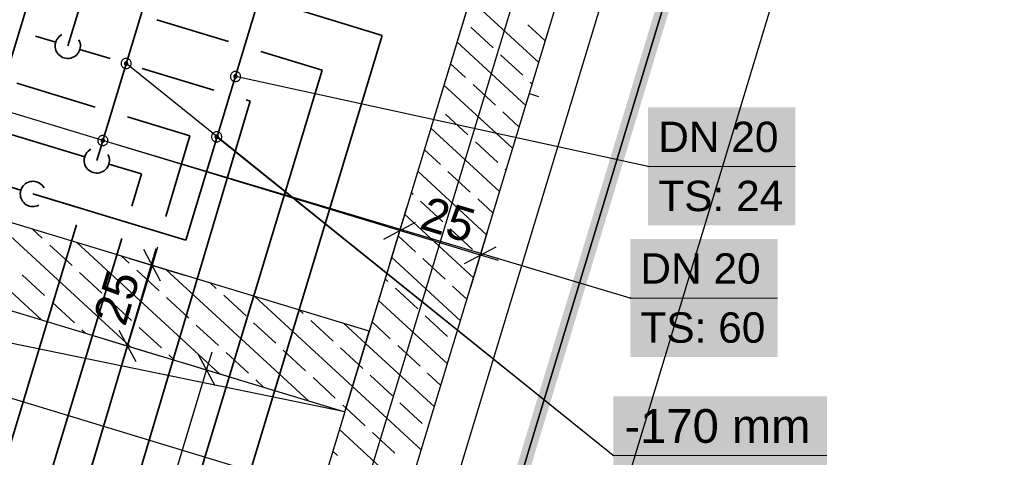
# Model space of a CAD drawing. Extents: x 199 to 1388, y 138 to 979.
# Tile 111 of 155: x 770 to 829, y 682 to 708. Entities that reach past the tile are written whole.
import ezdxf
from ezdxf.lldxf.tags import DXFTag

# ---------------------------------------------------------------- set-up
doc = ezdxf.new("R2010")
doc.units = 0
doc.layers.get('0').update_dxf_attribs({"lineweight": 25})
for name, color, linetype, lineweight, true_color in [('01AFU Allgemein Bemaßung-A07ET47HDI', 7, 'Continuous', 25, 0x848484), ('20 Bodenaufbau - Gefällelinien', 7, 'Continuous', 25, 0x848484), ('20 Fundament-A07ET47RDI', 7, 'Continuous', 25, 0x848484), ('20 Innenwände-A07ET47KDI', 7, 'Continuous', 25, 0x848484), ('A-0', 7, 'Continuous', 25, 0x848484), ('H_Ruecklauf', 5, 'STRICHLINIE2', 35, 0x0000ff), ('H_Vorlauf', 1, 'Continuous', 35, 0xff0000), ('UPO_Loop2', 140, 'Continuous', 30, 0x00bfff), ('Uponor_TeilFlaecheGrenze', 6, 'Continuous', 25, 0xff00ff), ('Uponor_ZonenGrenze', 1, 'Continuous', 25, 0xff0000)]:
    doc.layers.add(name, color=color, linetype=linetype, lineweight=lineweight, true_color=true_color)
for name, color, linetype, lineweight in [('02 Raster Gebäude-A07ET47NDI', 7, 'Continuous', 25), ('H_Mass', 7, 'Continuous', 25), ('H_Text', 7, 'Continuous', 25), ('IS_Wandheizung', 7, 'Continuous', 25), ('X_Geometrie', 7, 'Continuous', 25)]:
    doc.layers.add(name, color=color, linetype=linetype, lineweight=lineweight)
doc.styles.get("Standard").update_dxf_attribs({"font": 'arial.ttf'})
tags = doc.linetypes.add('Raster-A07ET47ODI', pattern=[0.2, 0.1, -0.05, 0, -0.05]).pattern_tags.tags
tags[10:11] = [DXFTag(74, 4), DXFTag(75, 0), DXFTag(340, '0'), DXFTag(46, 1.0), DXFTag(50, 0.0), DXFTag(44, 0.0), DXFTag(45, 0.0)]
tags[8:9] = [DXFTag(74, 4), DXFTag(75, 0), DXFTag(340, '0'), DXFTag(46, 1.0), DXFTag(50, 0.0), DXFTag(44, 0.0), DXFTag(45, 0.0)]
tags[6:7] = [DXFTag(74, 4), DXFTag(75, 0), DXFTag(340, '0'), DXFTag(46, 1.0), DXFTag(50, 0.0), DXFTag(44, 0.0), DXFTag(45, 0.0)]
tags[4:5] = [DXFTag(74, 4), DXFTag(75, 0), DXFTag(340, '0'), DXFTag(46, 1.0), DXFTag(50, 0.0), DXFTag(44, 0.0), DXFTag(45, 0.0)]
tags = doc.linetypes.add('STRICHLINIE2', pattern=[9.525, 6.35, -3.175]).pattern_tags.tags
tags[6:7] = [DXFTag(74, 4), DXFTag(75, 0), DXFTag(340, '0'), DXFTag(46, 0.0), DXFTag(50, 0.0), DXFTag(44, 0.0), DXFTag(45, 0.0)]
tags[4:5] = [DXFTag(74, 4), DXFTag(75, 0), DXFTag(340, '0'), DXFTag(46, 0.0), DXFTag(50, 0.0), DXFTag(44, 0.0), DXFTag(45, 0.0)]
tags = doc.linetypes.add('Öffnungslinie Tür Fenster-A07ET47JDI', pattern=[0.115, 0.075, -0.04]).pattern_tags.tags
tags[6:7] = [DXFTag(74, 4), DXFTag(75, 0), DXFTag(340, '0'), DXFTag(46, 1.0), DXFTag(50, 0.0), DXFTag(44, 0.0), DXFTag(45, 0.0)]
tags[4:5] = [DXFTag(74, 4), DXFTag(75, 0), DXFTag(340, '0'), DXFTag(46, 1.0), DXFTag(50, 0.0), DXFTag(44, 0.0), DXFTag(45, 0.0)]

# ---------------------------------------------------------------- blocks, each defined once
blk = doc.blocks.new('Referenz-A07ET47ZDI', base_point=(226.995, 158.1))
at = {"layer": '01AFU Allgemein Bemaßung-A07ET47HDI'}
for p, q in [((780.27, 594.836), (824.797, 741.706)), ((792.721, 695.256), (733.397, 713.244)), ((788.022, 679.757), (685.634, 710.801)), ((793.129, 696.602), (792.141, 693.342)), ((791.786, 694.756), (793.656, 695.756)), ((797.506, 693.805), (792.721, 695.256)), ((797.914, 695.151), (796.926, 691.891)), ((778.55, 692.261), (777.55, 694.132)), ((778.376, 694.273), (778.05, 693.196)), ((796.571, 693.305), (798.441, 694.305)), ((776.704, 693.604), (779.964, 692.616)), ((798.583, 693.479), (797.506, 693.805)), ((778.05, 693.196), (776.599, 688.411)), ((777.099, 687.476), (776.099, 689.347)), ((775.253, 688.819), (778.513, 687.831)), ((776.599, 688.411), (758.378, 628.317)), ((781.281, 686.992), (781.607, 688.068)), ((781.781, 686.056), (780.781, 687.927)), ((771.992, 656.356), (781.281, 686.992)), ((783.195, 686.411), (779.935, 687.4))]:
    blk.add_line(p, q, dxfattribs=at)
at = {"layer": '02 Raster Gebäude-A07ET47NDI', "linetype": 'Raster-A07ET47ODI', "ltscale": 56.250004}
blk.add_line((670.061, 282.096), (817.241, 767.508), dxfattribs=at)
at = {"layer": '20 Bodenaufbau - Gefällelinien', "linetype": 'Öffnungslinie Tür Fenster-A07ET47JDI', "ltscale": 56.250004}
blk.add_line((789.463, 684.511), (720.628, 698.697), dxfattribs=at)
at = {"layer": '20 Fundament-A07ET47RDI', "linetype": 'Öffnungslinie Tür Fenster-A07ET47JDI', "ltscale": 56.250004}
blk.add_line((771.475, 599.318), (814.512, 741.167), dxfattribs=at)
at = {"layer": '20 Innenwände-A07ET47KDI'}
for p, q in [((808.319, 746.701), (790.914, 689.296)), ((784.959, 652.425), (813.104, 745.251)), ((800.967, 705.219), (796.883, 708.984)), ((798.258, 706.085), (796.934, 707.305)), ((801.353, 706.495), (800.326, 707.443)), ((790.914, 689.296), (731.59, 707.283)), ((800.193, 702.668), (796.11, 706.433)), ((800.022, 704.458), (798.699, 705.678)), ((720.723, 705.353), (789.463, 684.511)), ((796.631, 704.321), (795.723, 705.157)), ((799.42, 700.117), (795.336, 703.882)), ((798.395, 702.694), (797.072, 703.914)), ((800.58, 703.944), (800.463, 704.051)), ((795.004, 702.556), (794.95, 702.606)), ((796.768, 700.929), (795.445, 702.149)), ((799.806, 701.392), (798.836, 702.287)), ((798.646, 697.565), (794.563, 701.33)), ((798.533, 699.302), (797.209, 700.522)), ((795.141, 699.165), (794.176, 700.055)), ((797.872, 695.014), (793.789, 698.779)), ((796.906, 697.538), (795.582, 698.758)), ((799.033, 698.841), (798.974, 698.896)), ((771.489, 689.961), (763.047, 697.745)), ((793.514, 697.4), (793.402, 697.504)), ((795.279, 695.773), (793.955, 696.994)), ((798.259, 696.29), (797.347, 697.131)), ((797.099, 692.463), (793.016, 696.228)), ((776.764, 688.361), (768.322, 696.146)), ((771.539, 694.811), (770.959, 695.346)), ((797.043, 694.147), (795.72, 695.367)), ((782.039, 686.762), (773.597, 694.547)), ((793.652, 694.009), (792.629, 694.952)), ((773.304, 693.184), (771.981, 694.404)), ((776.695, 693.322), (776.234, 693.747)), ((796.325, 689.912), (792.242, 693.677)), ((795.416, 692.382), (794.093, 693.602)), ((797.486, 693.738), (797.484, 693.74)), ((775.068, 691.557), (773.745, 692.778)), ((778.46, 691.695), (777.136, 692.915)), ((787.314, 685.163), (778.871, 692.947)), ((771.677, 691.42), (770.354, 692.64)), ((781.851, 691.832), (781.509, 692.148)), ((792.025, 692.245), (791.855, 692.401)), ((793.789, 690.618), (792.466, 691.838)), ((796.712, 691.187), (795.857, 691.975)), ((773.441, 689.793), (772.118, 691.013)), ((776.833, 689.93), (775.509, 691.151)), ((780.224, 690.068), (778.901, 691.288)), ((783.615, 690.205), (782.292, 691.426)), ((789.921, 686.023), (784.146, 691.348)), ((795.552, 687.36), (791.469, 691.125)), ((787.007, 690.343), (786.784, 690.548)), ((785.38, 688.578), (784.056, 689.799)), ((788.771, 688.716), (787.448, 689.936)), ((792.162, 688.853), (791.082, 689.85)), ((795.554, 688.991), (794.23, 690.211)), ((774.126, 689.161), (773.882, 689.386)), ((778.597, 688.303), (777.274, 689.524)), ((781.988, 688.441), (780.665, 689.661)), ((790.695, 688.574), (789.421, 689.748)), ((783.753, 686.814), (782.429, 688.034)), ((787.144, 686.951), (785.821, 688.172)), ((790.308, 687.298), (789.212, 688.309)), ((794.778, 684.809), (790.695, 688.574)), ((793.927, 687.226), (792.603, 688.447)), ((779.401, 687.562), (779.038, 687.897)), ((790.535, 687.089), (790.308, 687.298)), ((784.676, 685.962), (784.194, 686.407)), ((788.908, 685.325), (787.585, 686.545)), ((792.3, 685.462), (790.976, 686.682)), ((795.165, 686.085), (794.368, 686.82)), ((794.005, 682.258), (789.921, 686.023)), ((789.535, 684.747), (789.35, 684.918)), ((790.673, 683.698), (789.535, 684.747)), ((794.064, 683.835), (792.741, 685.055)), ((789.463, 684.511), (780.174, 653.875)), ((793.231, 679.706), (789.148, 683.472)), ((792.437, 682.071), (791.114, 683.291)), ((789.046, 681.933), (788.761, 682.196))]:
    blk.add_line(p, q, dxfattribs=at)
at = {"layer": 'A-0', "linetype": 'Continuous', "ltscale": 312.5}
for p, q in [((808.319, 746.701), (780.174, 653.875)), ((784.959, 652.425), (813.104, 745.251)), ((790.914, 689.296), (722.174, 710.138)), ((720.723, 705.353), (789.463, 684.511)), ((789.463, 684.511), (790.914, 689.296))]:
    blk.add_line(p, q, dxfattribs=at)
at = {"layer": '01AFU Allgemein Bemaßung-A07ET47HDI', "linetype": 'ByBlock', "ltscale": 40.625, "char_height": 2, "attachment_point": 1}
for insert, rotation in [((794.404, 697.323), 343.13236), ((774.533, 690.095), 73.1324)]:
    blk.add_mtext('{\\fArial;25}', dxfattribs=dict(at, insert=insert, rotation=rotation))
blk = doc.blocks.new('Polylinie-A07ET481DI', base_point=(775.521, 527.647))
at = {"color": 0, "linetype": 'ByBlock', "lineweight": -2, "ltscale": 0.25}
blk.add_line((817.207, 737.762), (775.521, 600.269), dxfattribs=at)
blk = doc.blocks.new('Polylinie-A07ET485DI', base_point=(775.064, 527.2))
at = {"color": 0, "linetype": 'ByBlock', "lineweight": -2, "ltscale": 0.25}
for points in [[(775.978, 600.397), (775.142, 600.397), (817.474, 737.263)], [(775.142, 600.397), (817.474, 737.263), (816.638, 737.263)], [(1068.311, 661.22), (820.232, 737.263), (817.474, 737.263)], [(1071.069, 661.22), (1068.311, 661.22), (820.232, 737.263)]]:
    blk.add_solid(points, dxfattribs=at)
blk = doc.blocks.new('Polylinie-A07ET489DI', base_point=(775.521, 527.647))
at = {"color": 0, "linetype": 'ByBlock', "lineweight": -2, "ltscale": 0.25}
blk.add_line((775.521, 600.269), (817.207, 737.762), dxfattribs=at)

msp = doc.modelspace()

# ---------------------------------------------------------------- linework, layer by layer
at = {"layer": 'H_Mass'}
for p, q in [((776.213, 705.197), (776.211, 705.158)), ((776.211, 705.158), (776.213, 705.119)), ((776.221, 705.235), (776.213, 705.197)), ((776.213, 705.119), (776.221, 705.08)), ((776.233, 705.273), (776.221, 705.235)), ((776.221, 705.08), (776.233, 705.043)), ((776.251, 705.308), (776.233, 705.273)), ((776.233, 705.043), (776.251, 705.008)), ((776.273, 705.34), (776.251, 705.308)), ((776.251, 705.008), (776.273, 704.975)), ((776.298, 705.37), (776.273, 705.34)), ((776.273, 704.975), (776.298, 704.946)), ((776.328, 705.396), (776.298, 705.37)), ((776.361, 705.418), (776.328, 705.396)), ((776.396, 705.435), (776.361, 705.418)), ((776.433, 705.447), (776.396, 705.435)), ((776.414, 705.184), (776.411, 705.171)), ((776.411, 705.171), (776.411, 705.158)), ((776.411, 705.158), (776.411, 705.145)), ((776.411, 705.145), (776.414, 705.132)), ((776.418, 705.196), (776.414, 705.184)), ((776.414, 705.132), (776.418, 705.119)), ((776.424, 705.208), (776.418, 705.196)), ((776.418, 705.119), (776.424, 705.108)), ((776.431, 705.219), (776.424, 705.208)), ((776.424, 705.108), (776.431, 705.097)), ((776.44, 705.228), (776.431, 705.219)), ((776.431, 705.097), (776.44, 705.087)), ((776.471, 705.455), (776.433, 705.447)), ((776.45, 705.237), (776.44, 705.228)), ((776.44, 705.087), (776.45, 705.078)), ((776.461, 705.244), (776.45, 705.237)), ((776.45, 705.078), (776.461, 705.071)), ((776.472, 705.25), (776.461, 705.244)), ((776.461, 705.071), (776.472, 705.065)), ((776.511, 705.458), (776.471, 705.455)), ((776.485, 705.254), (776.472, 705.25)), ((776.472, 705.065), (776.485, 705.061)), ((776.497, 705.257), (776.485, 705.254)), ((776.485, 705.061), (776.497, 705.059)), ((776.511, 705.258), (776.497, 705.257)), ((776.497, 705.059), (776.511, 705.058)), ((776.55, 705.455), (776.511, 705.458)), ((776.524, 705.257), (776.511, 705.258)), ((805.379, 681.931), (776.511, 705.158)), ((776.511, 705.058), (776.524, 705.059)), ((776.536, 705.254), (776.524, 705.257)), ((776.524, 705.059), (776.536, 705.061)), ((776.549, 705.25), (776.536, 705.254)), ((776.536, 705.061), (776.549, 705.065)), ((776.561, 705.244), (776.549, 705.25)), ((776.549, 705.065), (776.561, 705.071)), ((776.588, 705.447), (776.55, 705.455)), ((776.571, 705.237), (776.561, 705.244)), ((776.561, 705.071), (776.571, 705.078)), ((776.581, 705.228), (776.571, 705.237)), ((776.571, 705.078), (776.581, 705.087)), ((776.59, 705.219), (776.581, 705.228)), ((776.581, 705.087), (776.59, 705.097)), ((776.625, 705.435), (776.588, 705.447)), ((776.597, 705.208), (776.59, 705.219)), ((776.59, 705.097), (776.597, 705.108)), ((776.603, 705.196), (776.597, 705.208)), ((776.597, 705.108), (776.603, 705.119)), ((776.607, 705.184), (776.603, 705.196)), ((776.603, 705.119), (776.607, 705.132)), ((776.61, 705.171), (776.607, 705.184)), ((776.607, 705.132), (776.61, 705.145)), ((776.611, 705.158), (776.61, 705.171)), ((776.61, 705.145), (776.611, 705.158)), ((776.661, 705.418), (776.625, 705.435)), ((776.693, 705.396), (776.661, 705.418)), ((776.723, 705.37), (776.693, 705.396)), ((776.749, 705.34), (776.723, 705.37)), ((776.723, 704.946), (776.749, 704.975)), ((776.77, 705.308), (776.749, 705.34)), ((776.749, 704.975), (776.77, 705.008)), ((776.788, 705.273), (776.77, 705.308)), ((776.77, 705.008), (776.788, 705.043)), ((776.8, 705.235), (776.788, 705.273)), ((776.788, 705.043), (776.8, 705.08)), ((776.808, 705.197), (776.8, 705.235)), ((776.8, 705.08), (776.808, 705.119)), ((776.811, 705.158), (776.808, 705.197)), ((776.808, 705.119), (776.811, 705.158)), ((776.298, 704.946), (776.328, 704.92)), ((776.328, 704.92), (776.361, 704.898)), ((776.361, 704.898), (776.396, 704.881)), ((776.396, 704.881), (776.433, 704.868)), ((776.433, 704.868), (776.471, 704.86)), ((776.471, 704.86), (776.511, 704.858)), ((776.511, 704.858), (776.55, 704.86)), ((776.55, 704.86), (776.588, 704.868)), ((776.588, 704.868), (776.625, 704.881)), ((776.625, 704.881), (776.661, 704.898)), ((776.661, 704.898), (776.693, 704.92)), ((776.693, 704.92), (776.723, 704.946)), ((781.585, 700.894), (781.578, 700.855)), ((781.598, 700.931), (781.585, 700.894)), ((781.615, 700.966), (781.598, 700.931)), ((781.637, 700.999), (781.615, 700.966)), ((781.663, 701.028), (781.637, 700.999)), ((781.693, 701.054), (781.663, 701.028)), ((781.725, 701.076), (781.693, 701.054)), ((781.76, 701.093), (781.725, 701.076)), ((781.798, 701.106), (781.76, 701.093)), ((781.796, 700.877), (781.789, 700.866)), ((781.805, 700.887), (781.796, 700.877)), ((781.836, 701.113), (781.798, 701.106)), ((781.814, 700.895), (781.805, 700.887)), ((781.825, 700.903), (781.814, 700.895)), ((781.837, 700.908), (781.825, 700.903)), ((781.875, 701.116), (781.836, 701.113)), ((781.849, 700.913), (781.837, 700.908)), ((781.862, 700.915), (781.849, 700.913)), ((781.875, 700.916), (781.862, 700.915)), ((781.914, 701.113), (781.875, 701.116)), ((781.888, 700.915), (781.875, 700.916)), ((781.901, 700.913), (781.888, 700.915)), ((781.914, 700.908), (781.901, 700.913)), ((781.953, 701.106), (781.914, 701.113)), ((781.925, 700.903), (781.914, 700.908)), ((781.936, 700.895), (781.925, 700.903)), ((781.946, 700.887), (781.936, 700.895)), ((781.955, 700.877), (781.946, 700.887)), ((781.99, 701.093), (781.953, 701.106)), ((781.962, 700.866), (781.955, 700.877)), ((782.025, 701.076), (781.99, 701.093)), ((782.058, 701.054), (782.025, 701.076)), ((782.087, 701.028), (782.058, 701.054)), ((782.113, 700.999), (782.087, 701.028)), ((782.135, 700.966), (782.113, 700.999)), ((782.152, 700.931), (782.135, 700.966)), ((782.165, 700.894), (782.152, 700.931)), ((782.173, 700.855), (782.165, 700.894)), ((781.578, 700.855), (781.575, 700.816)), ((781.575, 700.816), (781.578, 700.777)), ((781.578, 700.777), (781.585, 700.738)), ((781.585, 700.738), (781.598, 700.701)), ((781.598, 700.701), (781.615, 700.666)), ((781.615, 700.666), (781.637, 700.633)), ((781.637, 700.633), (781.663, 700.604)), ((781.663, 700.604), (781.693, 700.578)), ((781.693, 700.578), (781.725, 700.556)), ((781.725, 700.556), (781.76, 700.539)), ((781.76, 700.539), (781.798, 700.526)), ((781.776, 700.829), (781.775, 700.816)), ((781.775, 700.816), (781.776, 700.803)), ((781.779, 700.842), (781.776, 700.829)), ((781.776, 700.803), (781.779, 700.79)), ((781.783, 700.854), (781.779, 700.842)), ((781.779, 700.79), (781.783, 700.778)), ((781.789, 700.866), (781.783, 700.854)), ((781.783, 700.778), (781.789, 700.766)), ((781.789, 700.766), (781.796, 700.755)), ((781.796, 700.755), (781.805, 700.745)), ((781.798, 700.526), (781.836, 700.519)), ((781.805, 700.745), (781.814, 700.737)), ((781.814, 700.737), (781.825, 700.729)), ((781.825, 700.729), (781.837, 700.724)), ((781.836, 700.519), (781.875, 700.516)), ((781.837, 700.724), (781.849, 700.719)), ((781.849, 700.719), (781.862, 700.717)), ((781.862, 700.717), (781.875, 700.716)), ((805.379, 681.941), (781.875, 700.816)), ((781.875, 700.716), (781.888, 700.717)), ((781.875, 700.516), (781.914, 700.519)), ((781.888, 700.717), (781.901, 700.719)), ((781.901, 700.719), (781.914, 700.724)), ((781.914, 700.724), (781.925, 700.729)), ((781.914, 700.519), (781.953, 700.526)), ((781.925, 700.729), (781.936, 700.737)), ((781.936, 700.737), (781.946, 700.745)), ((781.946, 700.745), (781.955, 700.755)), ((781.953, 700.526), (781.99, 700.539)), ((781.955, 700.755), (781.962, 700.766)), ((781.968, 700.854), (781.962, 700.866)), ((781.962, 700.766), (781.968, 700.778)), ((781.972, 700.842), (781.968, 700.854)), ((781.968, 700.778), (781.972, 700.79)), ((781.974, 700.829), (781.972, 700.842)), ((781.972, 700.79), (781.974, 700.803)), ((781.975, 700.816), (781.974, 700.829)), ((781.974, 700.803), (781.975, 700.816)), ((781.99, 700.539), (782.025, 700.556)), ((782.025, 700.556), (782.058, 700.578)), ((782.058, 700.578), (782.087, 700.604)), ((782.087, 700.604), (782.113, 700.633)), ((782.113, 700.633), (782.135, 700.666)), ((782.135, 700.666), (782.152, 700.701)), ((782.152, 700.701), (782.165, 700.738)), ((782.165, 700.738), (782.173, 700.777)), ((782.175, 700.816), (782.173, 700.855)), ((782.173, 700.777), (782.175, 700.816)), ((805.37, 681.935), (805.369, 681.934)), ((805.369, 681.934), (805.369, 681.933)), ((805.369, 681.933), (805.369, 681.931)), ((805.369, 681.931), (805.369, 681.93)), ((805.369, 681.93), (805.369, 681.929)), ((805.369, 681.929), (805.37, 681.928)), ((805.371, 681.937), (805.37, 681.936)), ((805.37, 681.936), (805.37, 681.935)), ((805.37, 681.928), (805.37, 681.926)), ((805.37, 681.926), (805.371, 681.925)), ((805.372, 681.938), (805.371, 681.937)), ((805.371, 681.925), (805.372, 681.924)), ((805.373, 681.939), (805.372, 681.938)), ((805.372, 681.924), (805.373, 681.923)), ((805.374, 681.94), (805.373, 681.939)), ((805.373, 681.923), (805.374, 681.923)), ((805.375, 681.941), (805.374, 681.94)), ((805.374, 681.923), (805.375, 681.922)), ((805.376, 681.941), (805.375, 681.941)), ((805.375, 681.922), (805.376, 681.922)), ((805.378, 681.941), (805.376, 681.941)), ((805.376, 681.922), (805.378, 681.921)), ((805.379, 681.941), (805.378, 681.941)), ((805.378, 681.921), (805.379, 681.921)), ((805.38, 681.941), (805.379, 681.941)), ((805.379, 681.921), (805.38, 681.921)), ((805.382, 681.941), (805.38, 681.941)), ((805.38, 681.921), (805.382, 681.922)), ((805.383, 681.941), (805.382, 681.941)), ((805.382, 681.922), (805.383, 681.922)), ((805.384, 681.94), (805.383, 681.941)), ((805.383, 681.922), (805.384, 681.923)), ((805.385, 681.939), (805.384, 681.94)), ((805.384, 681.923), (805.385, 681.923)), ((805.386, 681.938), (805.385, 681.939)), ((805.385, 681.923), (805.386, 681.924)), ((805.387, 681.937), (805.386, 681.938)), ((805.386, 681.924), (805.387, 681.925)), ((805.388, 681.936), (805.387, 681.937)), ((805.387, 681.925), (805.388, 681.926)), ((805.388, 681.935), (805.388, 681.936)), ((805.389, 681.934), (805.388, 681.935)), ((805.388, 681.928), (805.389, 681.929)), ((805.388, 681.926), (805.388, 681.928)), ((805.389, 681.933), (805.389, 681.934)), ((805.389, 681.931), (805.389, 681.933)), ((805.389, 681.93), (805.389, 681.931)), ((805.389, 681.929), (805.389, 681.93))]:
    msp.add_line(p, q, dxfattribs=at)
at = {"layer": 'H_Mass', "lineweight": 18}
msp.add_line((805.379, 681.931), (818.046, 681.931), dxfattribs=at)
at = {"layer": 'H_Mass', "color": 7, "true_color": 0xffffff}
for points in [[(805.379, 678.431), (818.046, 678.431), (805.379, 685.431)], [(818.046, 678.431), (805.379, 685.431), (818.046, 685.431)]]:
    msp.add_solid(points, dxfattribs=at)
at = {"layer": 'H_Ruecklauf', "ltscale": 0.35}
for p, q in [((784.363, 743.509), (773.052, 706.206)), ((774.052, 699.634), (683.279, 727.158)), ((774.77, 699.417), (779.265, 714.242)), ((791.691, 706.825), (785.355, 708.746)), ((751.539, 574.404), (791.691, 706.825)), ((772.334, 706.424), (771.138, 706.787)), ((775.554, 705.448), (773.77, 705.989)), ((781.7, 703.584), (777.468, 704.868)), ((745.551, 574.077), (783.852, 702.932)), ((783.852, 702.932), (783.614, 703.004)), ((777.421, 698.613), (775.488, 699.199)), ((776.84, 696.699), (777.421, 698.613)), ((739.561, 573.749), (776.26, 694.785))]:
    msp.add_line(p, q, dxfattribs=at)
at = {"layer": 'H_Ruecklauf', "linetype": 'Continuous'}
for p, q in [((772.539, 706.754), (772.472, 706.682)), ((772.615, 706.816), (772.539, 706.754)), ((772.698, 706.868), (772.615, 706.816)), ((772.312, 706.329), (772.302, 706.231)), ((772.302, 706.231), (772.306, 706.133)), ((772.306, 706.133), (772.322, 706.036)), ((772.334, 706.424), (772.312, 706.329)), ((772.369, 706.516), (772.334, 706.424)), ((772.415, 706.602), (772.369, 706.516)), ((772.472, 706.682), (772.415, 706.602)), ((773.754, 706.471), (773.713, 706.56)), ((773.782, 706.377), (773.754, 706.471)), ((773.798, 706.28), (773.782, 706.377)), ((773.792, 706.084), (773.802, 706.182)), ((773.802, 706.182), (773.798, 706.28)), ((772.322, 706.036), (772.35, 705.942)), ((772.35, 705.942), (772.391, 705.853)), ((772.391, 705.853), (772.442, 705.77)), ((772.442, 705.77), (772.505, 705.694)), ((772.505, 705.694), (772.576, 705.627)), ((772.576, 705.627), (772.656, 705.57)), ((772.656, 705.57), (772.742, 705.523)), ((773.316, 705.505), (773.406, 705.545)), ((773.406, 705.545), (773.489, 705.597)), ((773.489, 705.597), (773.565, 705.659)), ((773.565, 705.659), (773.632, 705.731)), ((773.632, 705.731), (773.689, 705.811)), ((773.689, 705.811), (773.735, 705.897)), ((773.735, 705.897), (773.77, 705.989)), ((773.77, 705.989), (773.792, 706.084)), ((772.742, 705.523), (772.834, 705.489)), ((772.834, 705.489), (772.93, 705.466)), ((772.93, 705.466), (773.027, 705.457)), ((773.027, 705.457), (773.126, 705.46)), ((773.126, 705.46), (773.222, 705.476)), ((773.222, 705.476), (773.316, 705.505)), ((774.087, 699.726), (774.052, 699.634)), ((774.133, 699.813), (774.087, 699.726)), ((774.19, 699.893), (774.133, 699.813)), ((774.257, 699.964), (774.19, 699.893)), ((774.333, 700.026), (774.257, 699.964)), ((774.416, 700.078), (774.333, 700.026)), ((775.472, 699.681), (775.431, 699.77)), ((774.03, 699.539), (774.02, 699.441)), ((774.02, 699.441), (774.023, 699.343)), ((774.023, 699.343), (774.039, 699.246)), ((774.052, 699.634), (774.03, 699.539)), ((774.039, 699.246), (774.068, 699.153)), ((774.068, 699.153), (774.108, 699.063)), ((775.453, 699.107), (775.488, 699.199)), ((775.5, 699.587), (775.472, 699.681)), ((775.488, 699.199), (775.51, 699.295)), ((775.516, 699.49), (775.5, 699.587)), ((775.51, 699.295), (775.519, 699.392)), ((775.519, 699.392), (775.516, 699.49)), ((774.108, 699.063), (774.16, 698.98)), ((774.16, 698.98), (774.222, 698.904)), ((774.222, 698.904), (774.294, 698.837)), ((774.294, 698.837), (774.374, 698.78)), ((774.374, 698.78), (774.46, 698.734)), ((774.46, 698.734), (774.552, 698.699)), ((774.552, 698.699), (774.648, 698.677)), ((774.648, 698.677), (774.745, 698.667)), ((774.745, 698.667), (774.843, 698.67)), ((774.843, 698.67), (774.94, 698.686)), ((774.94, 698.686), (775.034, 698.715)), ((775.034, 698.715), (775.123, 698.755)), ((775.123, 698.755), (775.207, 698.807)), ((775.207, 698.807), (775.283, 698.869)), ((775.283, 698.869), (775.35, 698.941)), ((775.35, 698.941), (775.407, 699.021)), ((775.407, 699.021), (775.453, 699.107))]:
    msp.add_line(p, q, dxfattribs=at)
at = {"layer": 'H_Text'}
for p, q in [((782.692, 704.432), (782.69, 704.393)), ((782.69, 704.393), (782.692, 704.353)), ((782.7, 704.47), (782.692, 704.432)), ((782.713, 704.507), (782.7, 704.47)), ((782.73, 704.543), (782.713, 704.507)), ((782.752, 704.575), (782.73, 704.543)), ((782.778, 704.605), (782.752, 704.575)), ((782.807, 704.631), (782.778, 704.605)), ((782.84, 704.652), (782.807, 704.631)), ((782.875, 704.67), (782.84, 704.652)), ((782.912, 704.682), (782.875, 704.67)), ((782.891, 704.406), (782.89, 704.393)), ((782.89, 704.393), (782.891, 704.38)), ((782.893, 704.418), (782.891, 704.406)), ((782.891, 704.38), (782.893, 704.367)), ((782.897, 704.431), (782.893, 704.418)), ((782.903, 704.443), (782.897, 704.431)), ((782.91, 704.453), (782.903, 704.443)), ((782.919, 704.463), (782.91, 704.453)), ((782.951, 704.69), (782.912, 704.682)), ((782.929, 704.472), (782.919, 704.463)), ((782.94, 704.479), (782.929, 704.472)), ((782.952, 704.485), (782.94, 704.479)), ((782.99, 704.693), (782.951, 704.69)), ((782.964, 704.489), (782.952, 704.485)), ((782.977, 704.492), (782.964, 704.489)), ((782.99, 704.493), (782.977, 704.492)), ((783.029, 704.69), (782.99, 704.693)), ((783.003, 704.492), (782.99, 704.493)), ((807.448, 699.061), (782.99, 704.393)), ((783.016, 704.489), (783.003, 704.492)), ((783.028, 704.485), (783.016, 704.489)), ((783.04, 704.479), (783.028, 704.485)), ((783.067, 704.682), (783.029, 704.69)), ((783.051, 704.472), (783.04, 704.479)), ((783.06, 704.463), (783.051, 704.472)), ((783.069, 704.453), (783.06, 704.463)), ((783.105, 704.67), (783.067, 704.682)), ((783.076, 704.443), (783.069, 704.453)), ((783.082, 704.431), (783.076, 704.443)), ((783.086, 704.418), (783.082, 704.431)), ((783.089, 704.406), (783.086, 704.418)), ((783.086, 704.367), (783.089, 704.38)), ((783.09, 704.393), (783.089, 704.406)), ((783.089, 704.38), (783.09, 704.393)), ((783.14, 704.652), (783.105, 704.67)), ((783.172, 704.631), (783.14, 704.652)), ((783.202, 704.605), (783.172, 704.631)), ((783.228, 704.575), (783.202, 704.605)), ((783.25, 704.543), (783.228, 704.575)), ((783.267, 704.507), (783.25, 704.543)), ((783.28, 704.47), (783.267, 704.507)), ((783.287, 704.432), (783.28, 704.47)), ((783.29, 704.393), (783.287, 704.432)), ((783.287, 704.353), (783.29, 704.393)), ((782.692, 704.353), (782.7, 704.315)), ((782.7, 704.315), (782.713, 704.278)), ((782.713, 704.278), (782.73, 704.243)), ((782.73, 704.243), (782.752, 704.21)), ((782.752, 704.21), (782.778, 704.18)), ((782.778, 704.18), (782.807, 704.155)), ((782.807, 704.155), (782.84, 704.133)), ((782.84, 704.133), (782.875, 704.115)), ((782.875, 704.115), (782.912, 704.103)), ((782.893, 704.367), (782.897, 704.354)), ((782.897, 704.354), (782.903, 704.343)), ((782.903, 704.343), (782.91, 704.332)), ((782.91, 704.332), (782.919, 704.322)), ((782.912, 704.103), (782.951, 704.095)), ((782.919, 704.322), (782.929, 704.313)), ((782.929, 704.313), (782.94, 704.306)), ((782.94, 704.306), (782.952, 704.3)), ((782.951, 704.095), (782.99, 704.093)), ((782.952, 704.3), (782.964, 704.296)), ((782.964, 704.296), (782.977, 704.293)), ((782.977, 704.293), (782.99, 704.293)), ((782.99, 704.293), (783.003, 704.293)), ((782.99, 704.093), (783.029, 704.095)), ((783.003, 704.293), (783.016, 704.296)), ((783.016, 704.296), (783.028, 704.3)), ((783.028, 704.3), (783.04, 704.306)), ((783.029, 704.095), (783.067, 704.103)), ((783.04, 704.306), (783.051, 704.313)), ((783.051, 704.313), (783.06, 704.322)), ((783.06, 704.322), (783.069, 704.332)), ((783.067, 704.103), (783.105, 704.115)), ((783.069, 704.332), (783.076, 704.343)), ((783.076, 704.343), (783.082, 704.354)), ((783.082, 704.354), (783.086, 704.367)), ((783.105, 704.115), (783.14, 704.133)), ((783.14, 704.133), (783.172, 704.155)), ((783.172, 704.155), (783.202, 704.18)), ((783.202, 704.18), (783.228, 704.21)), ((783.228, 704.21), (783.25, 704.243)), ((783.25, 704.243), (783.267, 704.278)), ((783.267, 704.278), (783.28, 704.315)), ((783.28, 704.315), (783.287, 704.353)), ((775.011, 700.868), (774.976, 700.851)), ((775.048, 700.881), (775.011, 700.868)), ((775.087, 700.889), (775.048, 700.881)), ((775.126, 700.891), (775.087, 700.889)), ((775.165, 700.889), (775.126, 700.891)), ((775.204, 700.881), (775.165, 700.889)), ((775.241, 700.868), (775.204, 700.881)), ((775.276, 700.851), (775.241, 700.868)), ((774.828, 700.63), (774.826, 700.591)), ((774.826, 700.591), (774.828, 700.552)), ((774.836, 700.669), (774.828, 700.63)), ((774.828, 700.552), (774.836, 700.513)), ((774.849, 700.706), (774.836, 700.669)), ((774.836, 700.513), (774.849, 700.476)), ((774.866, 700.741), (774.849, 700.706)), ((774.849, 700.476), (774.866, 700.441)), ((774.888, 700.774), (774.866, 700.741)), ((774.866, 700.441), (774.888, 700.408)), ((774.914, 700.803), (774.888, 700.774)), ((774.888, 700.408), (774.914, 700.379)), ((774.943, 700.829), (774.914, 700.803)), ((774.914, 700.379), (774.943, 700.353)), ((774.976, 700.851), (774.943, 700.829)), ((774.943, 700.353), (774.976, 700.331)), ((774.976, 700.331), (775.011, 700.314)), ((775.011, 700.314), (775.048, 700.301)), ((775.027, 700.604), (775.026, 700.591)), ((775.026, 700.591), (775.027, 700.578)), ((775.029, 700.617), (775.027, 700.604)), ((775.027, 700.578), (775.029, 700.565)), ((775.033, 700.629), (775.029, 700.617)), ((775.029, 700.565), (775.033, 700.553)), ((775.039, 700.641), (775.033, 700.629)), ((775.033, 700.553), (775.039, 700.541)), ((775.047, 700.652), (775.039, 700.641)), ((775.039, 700.541), (775.047, 700.53)), ((775.055, 700.662), (775.047, 700.652)), ((775.047, 700.53), (775.055, 700.52)), ((775.048, 700.301), (775.087, 700.294)), ((775.065, 700.67), (775.055, 700.662)), ((775.055, 700.52), (775.065, 700.512)), ((775.076, 700.678), (775.065, 700.67)), ((775.065, 700.512), (775.076, 700.505)), ((775.088, 700.684), (775.076, 700.678)), ((775.076, 700.505), (775.088, 700.499)), ((775.087, 700.294), (775.126, 700.291)), ((775.1, 700.688), (775.088, 700.684)), ((775.088, 700.499), (775.1, 700.495)), ((775.113, 700.69), (775.1, 700.688)), ((775.1, 700.495), (775.113, 700.492)), ((775.126, 700.691), (775.113, 700.69)), ((775.113, 700.492), (775.126, 700.491)), ((775.139, 700.69), (775.126, 700.691)), ((806.389, 691.264), (775.126, 700.591)), ((775.126, 700.491), (775.139, 700.492)), ((775.126, 700.291), (775.165, 700.294)), ((775.152, 700.688), (775.139, 700.69)), ((775.139, 700.492), (775.152, 700.495)), ((775.164, 700.684), (775.152, 700.688)), ((775.152, 700.495), (775.164, 700.499)), ((775.176, 700.678), (775.164, 700.684)), ((775.164, 700.499), (775.176, 700.505)), ((775.165, 700.294), (775.204, 700.301)), ((775.187, 700.67), (775.176, 700.678)), ((775.176, 700.505), (775.187, 700.512)), ((775.197, 700.662), (775.187, 700.67)), ((775.187, 700.512), (775.197, 700.52)), ((775.205, 700.652), (775.197, 700.662)), ((775.197, 700.52), (775.205, 700.53)), ((775.204, 700.301), (775.241, 700.314)), ((775.212, 700.641), (775.205, 700.652)), ((775.205, 700.53), (775.212, 700.541)), ((775.218, 700.629), (775.212, 700.641)), ((775.212, 700.541), (775.218, 700.553)), ((775.222, 700.617), (775.218, 700.629)), ((775.218, 700.553), (775.222, 700.565)), ((775.225, 700.604), (775.222, 700.617)), ((775.222, 700.565), (775.225, 700.578)), ((775.226, 700.591), (775.225, 700.604)), ((775.225, 700.578), (775.226, 700.591)), ((775.241, 700.314), (775.276, 700.331)), ((775.309, 700.829), (775.276, 700.851)), ((775.276, 700.331), (775.309, 700.353)), ((775.338, 700.803), (775.309, 700.829)), ((775.309, 700.353), (775.338, 700.379)), ((775.364, 700.774), (775.338, 700.803)), ((775.338, 700.379), (775.364, 700.408)), ((775.386, 700.741), (775.364, 700.774)), ((775.364, 700.408), (775.386, 700.441)), ((775.403, 700.706), (775.386, 700.741)), ((775.386, 700.441), (775.403, 700.476)), ((775.416, 700.669), (775.403, 700.706)), ((775.403, 700.476), (775.416, 700.513)), ((775.423, 700.63), (775.416, 700.669)), ((775.416, 700.513), (775.423, 700.552)), ((775.426, 700.591), (775.423, 700.63)), ((775.423, 700.552), (775.426, 700.591)), ((807.439, 699.064), (807.438, 699.062)), ((807.438, 699.062), (807.438, 699.061)), ((807.438, 699.061), (807.438, 699.06)), ((807.438, 699.06), (807.439, 699.059)), ((807.44, 699.066), (807.439, 699.065)), ((807.439, 699.065), (807.439, 699.064)), ((807.439, 699.059), (807.439, 699.057)), ((807.439, 699.057), (807.44, 699.056)), ((807.441, 699.068), (807.44, 699.067)), ((807.44, 699.067), (807.44, 699.066)), ((807.44, 699.056), (807.44, 699.055)), ((807.44, 699.055), (807.441, 699.054)), ((807.442, 699.069), (807.441, 699.068)), ((807.441, 699.054), (807.442, 699.053)), ((807.443, 699.07), (807.442, 699.069)), ((807.442, 699.053), (807.443, 699.052)), ((807.444, 699.07), (807.443, 699.07)), ((807.443, 699.052), (807.444, 699.052)), ((807.446, 699.071), (807.444, 699.07)), ((807.444, 699.052), (807.446, 699.051)), ((807.447, 699.071), (807.446, 699.071)), ((807.446, 699.051), (807.447, 699.051)), ((807.448, 699.071), (807.447, 699.071)), ((807.447, 699.051), (807.448, 699.051)), ((807.45, 699.071), (807.448, 699.071)), ((807.448, 699.051), (807.45, 699.051)), ((807.451, 699.071), (807.45, 699.071)), ((807.45, 699.051), (807.451, 699.051)), ((807.452, 699.07), (807.451, 699.071)), ((807.451, 699.051), (807.452, 699.052)), ((807.453, 699.07), (807.452, 699.07)), ((807.452, 699.052), (807.453, 699.052)), ((807.454, 699.069), (807.453, 699.07)), ((807.453, 699.052), (807.454, 699.053)), ((807.455, 699.068), (807.454, 699.069)), ((807.454, 699.053), (807.455, 699.054)), ((807.456, 699.067), (807.455, 699.068)), ((807.455, 699.054), (807.456, 699.055)), ((807.457, 699.066), (807.456, 699.067)), ((807.456, 699.055), (807.457, 699.056)), ((807.458, 699.065), (807.457, 699.066)), ((807.457, 699.056), (807.458, 699.057)), ((807.458, 699.064), (807.458, 699.065)), ((807.458, 699.062), (807.458, 699.064)), ((807.458, 699.061), (807.458, 699.062)), ((807.458, 699.06), (807.458, 699.061)), ((807.458, 699.059), (807.458, 699.06)), ((807.458, 699.057), (807.458, 699.059)), ((806.38, 691.265), (806.379, 691.264)), ((806.379, 691.264), (806.38, 691.262)), ((806.381, 691.269), (806.38, 691.267)), ((806.38, 691.267), (806.38, 691.266)), ((806.38, 691.266), (806.38, 691.265)), ((806.38, 691.262), (806.38, 691.261)), ((806.38, 691.261), (806.38, 691.26)), ((806.38, 691.26), (806.381, 691.259)), ((806.382, 691.27), (806.381, 691.269)), ((806.381, 691.259), (806.382, 691.257)), ((806.383, 691.271), (806.382, 691.271)), ((806.382, 691.271), (806.382, 691.27)), ((806.382, 691.257), (806.382, 691.256)), ((806.382, 691.256), (806.383, 691.256)), ((806.384, 691.272), (806.383, 691.271)), ((806.383, 691.256), (806.384, 691.255)), ((806.386, 691.273), (806.384, 691.272)), ((806.384, 691.255), (806.386, 691.254)), ((806.387, 691.273), (806.386, 691.273)), ((806.386, 691.254), (806.387, 691.254)), ((806.388, 691.273), (806.387, 691.273)), ((806.387, 691.254), (806.388, 691.254)), ((806.389, 691.274), (806.388, 691.273)), ((806.388, 691.254), (806.389, 691.254)), ((806.391, 691.273), (806.389, 691.274)), ((806.389, 691.254), (806.391, 691.254)), ((806.392, 691.273), (806.391, 691.273)), ((806.391, 691.254), (806.392, 691.254)), ((806.393, 691.273), (806.392, 691.273)), ((806.392, 691.254), (806.393, 691.254)), ((806.394, 691.272), (806.393, 691.273)), ((806.393, 691.254), (806.394, 691.255)), ((806.396, 691.271), (806.394, 691.272)), ((806.394, 691.255), (806.396, 691.256)), ((806.397, 691.271), (806.396, 691.271)), ((806.396, 691.256), (806.397, 691.256)), ((806.397, 691.27), (806.397, 691.271)), ((806.398, 691.269), (806.397, 691.27)), ((806.397, 691.257), (806.398, 691.259)), ((806.397, 691.256), (806.397, 691.257)), ((806.399, 691.267), (806.398, 691.269)), ((806.398, 691.259), (806.399, 691.26)), ((806.399, 691.266), (806.399, 691.267)), ((806.399, 691.265), (806.399, 691.266)), ((806.399, 691.264), (806.399, 691.265)), ((806.399, 691.262), (806.399, 691.264)), ((806.399, 691.261), (806.399, 691.262)), ((806.399, 691.26), (806.399, 691.261))]:
    msp.add_line(p, q, dxfattribs=at)
at = {"layer": 'H_Text', "lineweight": 18}
for p, q in [((807.448, 699.061), (816.176, 699.061)), ((806.389, 691.264), (815.121, 691.264))]:
    msp.add_line(p, q, dxfattribs=at)
at = {"layer": 'H_Text', "color": 7, "true_color": 0xffffff}
for points in [[(807.448, 695.561), (816.176, 695.561), (807.448, 702.561)], [(816.176, 695.561), (807.448, 702.561), (816.176, 702.561)], [(806.389, 687.764), (815.121, 687.764), (806.389, 694.764)], [(815.121, 687.764), (806.389, 694.764), (815.121, 694.764)]]:
    msp.add_solid(points, dxfattribs=at)
at = {"layer": 'H_Vorlauf'}
for p, q in [((781.202, 743.423), (769.311, 704.206)), ((770.269, 697.647), (682.408, 724.286)), ((780.045, 694.682), (785.121, 711.421)), ((782.57, 706.455), (778.338, 707.738)), ((788.124, 704.771), (784.484, 705.875)), ((748.546, 574.241), (788.124, 704.771)), ((774.683, 702.577), (770.028, 703.989)), ((780.283, 700.879), (776.597, 701.997)), ((778.859, 696.087), (780.283, 700.879)), ((770.474, 697.977), (770.406, 697.905)), ((770.549, 698.039), (770.474, 697.977)), ((770.633, 698.091), (770.549, 698.039)), ((770.722, 698.131), (770.633, 698.091)), ((770.816, 698.16), (770.722, 698.131)), ((770.913, 698.176), (770.816, 698.16)), ((771.011, 698.179), (770.913, 698.176)), ((771.108, 698.169), (771.011, 698.179)), ((771.204, 698.147), (771.108, 698.169)), ((771.296, 698.112), (771.204, 698.147)), ((771.382, 698.066), (771.296, 698.112)), ((771.462, 698.009), (771.382, 698.066)), ((771.534, 697.942), (771.462, 698.009)), ((770.246, 697.551), (770.237, 697.454)), ((770.237, 697.454), (770.24, 697.356)), ((770.269, 697.647), (770.246, 697.551)), ((770.303, 697.739), (770.269, 697.647)), ((770.349, 697.825), (770.303, 697.739)), ((770.406, 697.905), (770.349, 697.825)), ((770.986, 697.429), (780.045, 694.682)), ((771.596, 697.866), (771.534, 697.942)), ((771.648, 697.783), (771.596, 697.866)), ((770.24, 697.356), (770.256, 697.259)), ((770.256, 697.259), (770.284, 697.165)), ((770.284, 697.165), (770.325, 697.076)), ((770.325, 697.076), (770.377, 696.992)), ((770.377, 696.992), (770.439, 696.917)), ((770.439, 696.917), (770.511, 696.849)), ((770.511, 696.849), (770.59, 696.792)), ((770.59, 696.792), (770.677, 696.746)), ((773.857, 696.559), (771.704, 697.212)), ((770.677, 696.746), (770.769, 696.712)), ((770.769, 696.712), (770.864, 696.689)), ((770.864, 696.689), (770.962, 696.68)), ((770.962, 696.68), (771.06, 696.683)), ((771.06, 696.683), (771.157, 696.699)), ((771.157, 696.699), (771.251, 696.727)), ((771.251, 696.727), (771.34, 696.768)), ((736.571, 573.585), (773.567, 695.602)), ((742.555, 573.913), (778.29, 694.17))]:
    msp.add_line(p, q, dxfattribs=at)
at = {"layer": 'IS_Wandheizung', "color": 7, "linetype": 'Continuous', "lineweight": 25, "ltscale": 0.25}
msp.add_line((800.422, 703.373), (800.958, 703.21), dxfattribs=at)
msp.add_line((800.422, 703.373), (800.958, 703.21), dxfattribs=at)

# ---------------------------------------------------------------- block references
at = {"layer": 'UPO_Loop2', "color": 219, "lineweight": 80, "ltscale": 4000.00006, "true_color": 0x642165}
msp.add_blockref('Referenz-A07ET47ZDI', (226.995, 158.1), dxfattribs=at)
at = {"layer": 'Uponor_TeilFlaecheGrenze', "ltscale": 0.25}
msp.add_blockref('Polylinie-A07ET481DI', (775.521, 527.647), dxfattribs=at)
at = {"layer": 'Uponor_ZonenGrenze', "ltscale": 0.25}
msp.add_blockref('Polylinie-A07ET485DI', (775.064, 527.2), dxfattribs=at)
at = {"layer": 'X_Geometrie', "ltscale": 0.25}
msp.add_blockref('Polylinie-A07ET489DI', (775.521, 527.647), dxfattribs=at)

# ---------------------------------------------------------------- texts
at = {"layer": 'H_Mass', "insert": (806.046, 684.681), "char_height": 2, "attachment_point": 1}
msp.add_mtext('{\\fArial;-170 mm}', dxfattribs=at)
at = {"layer": 'H_Text', "char_height": 1.8, "attachment_point": 1}
for s, insert in [('{\\fArial;DN 20}', (808.048, 701.711)), ('{\\fArial;TS: 24}', (808.048, 698.211)), ('{\\fArial;DN 20}', (806.989, 693.914)), ('{\\fArial;TS: 60}', (806.989, 690.414))]:
    msp.add_mtext(s, dxfattribs=dict(at, insert=insert))

doc.saveas('drawing.dxf')
